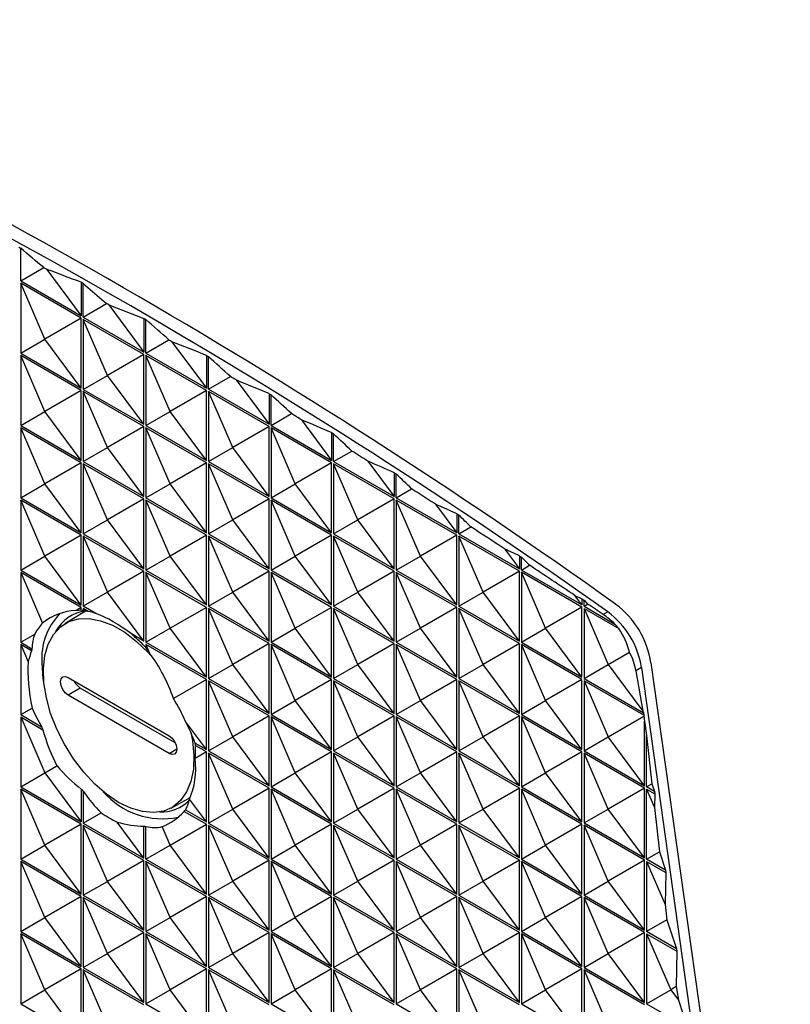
# Model space of a CAD drawing. Header units: millimetres. Extents: x 0 to 489, y 0 to 378.
# Tile 13 of 16: x 373 to 400, y 236 to 270. Entities that reach past the tile are written whole.
import ezdxf

# ---------------------------------------------------------------- set-up
doc = ezdxf.new("R2010")
doc.units = ezdxf.units.MM
doc.header["$LTSCALE"] = 1.75

msp = doc.modelspace()

# ---------------------------------------------------------------- linework, layer by layer
for p, q in [((372.606, 261.193), (372.606, 262.338)), ((372.606, 261.193), (373.411, 261.658)), ((373.517, 261.598), (374.727, 259.968)), ((372.606, 261.193), (374.727, 259.968)), ((374.727, 259.887), (372.606, 261.111)), ((372.606, 261.111), (372.606, 258.662)), ((373.454, 259.152), (372.606, 261.111)), ((374.727, 261.146), (374.727, 259.968)), ((374.798, 259.927), (374.798, 261.106)), ((374.798, 261.106), (375.616, 260.4)), ((374.798, 259.927), (375.616, 260.4)), ((375.692, 260.356), (376.919, 259.881)), ((375.692, 260.356), (376.919, 258.703)), ((374.727, 259.887), (373.454, 259.152)), ((374.727, 257.437), (374.727, 259.887)), ((374.798, 259.927), (376.919, 258.703)), ((376.919, 258.621), (374.798, 259.846)), ((374.798, 259.846), (374.798, 257.396)), ((375.646, 257.886), (374.798, 259.846)), ((376.919, 259.881), (376.919, 258.703)), ((376.99, 258.662), (376.99, 259.84)), ((372.606, 258.662), (373.454, 259.152)), ((374.727, 257.437), (373.454, 259.152)), ((376.99, 258.662), (377.796, 259.128)), ((377.903, 259.065), (379.111, 257.437)), ((372.606, 258.662), (374.727, 257.437)), ((376.919, 258.621), (375.646, 257.886)), ((376.919, 256.172), (376.919, 258.621)), ((376.99, 258.662), (379.111, 257.437)), ((374.727, 257.355), (372.606, 258.58)), ((372.606, 258.58), (372.606, 256.13)), ((373.454, 256.62), (372.606, 258.58)), ((379.111, 257.356), (376.99, 258.58)), ((376.99, 258.58), (376.99, 256.131)), ((377.838, 256.621), (376.99, 258.58)), ((379.111, 258.582), (379.111, 257.437)), ((379.182, 257.397), (379.182, 258.54)), ((374.798, 257.396), (375.646, 257.886)), ((376.919, 256.172), (375.646, 257.886)), ((379.182, 257.397), (379.954, 257.843)), ((380.151, 257.724), (381.303, 256.172)), ((374.727, 257.355), (373.454, 256.62)), ((374.727, 254.906), (374.727, 257.355)), ((374.798, 257.396), (376.919, 256.172)), ((376.919, 256.09), (374.798, 257.315)), ((374.798, 257.315), (374.798, 254.865)), ((375.646, 255.355), (374.798, 257.315)), ((379.111, 257.356), (377.838, 256.621)), ((379.111, 254.906), (379.111, 257.356)), ((379.182, 257.397), (381.303, 256.172)), ((381.303, 256.09), (379.182, 257.315)), ((379.182, 257.315), (379.182, 254.865)), ((380.03, 255.355), (379.182, 257.315)), ((381.303, 257.248), (381.303, 256.172)), ((381.374, 256.131), (381.374, 257.204)), ((372.606, 256.13), (373.454, 256.62)), ((374.727, 254.906), (373.454, 256.62)), ((376.99, 256.131), (377.838, 256.621)), ((379.111, 254.906), (377.838, 256.621)), ((381.374, 256.131), (382.09, 256.545)), ((382.439, 256.33), (383.495, 254.907)), ((372.606, 256.13), (374.727, 254.906)), ((374.727, 254.824), (372.606, 256.049)), ((372.606, 256.049), (372.606, 253.599)), ((373.454, 254.089), (372.606, 256.049)), ((376.919, 256.09), (375.646, 255.355)), ((376.919, 253.64), (376.919, 256.09)), ((376.99, 256.131), (379.111, 254.906)), ((379.111, 254.825), (376.99, 256.049)), ((376.99, 256.049), (376.99, 253.599)), ((377.838, 254.09), (376.99, 256.049)), ((381.303, 256.09), (380.03, 255.355)), ((381.303, 253.641), (381.303, 256.09)), ((381.374, 256.131), (383.495, 254.907)), ((383.495, 254.825), (381.374, 256.05)), ((381.374, 256.05), (381.374, 253.6)), ((382.222, 254.09), (381.374, 256.05)), ((383.495, 255.879), (383.495, 254.907)), ((383.566, 254.866), (383.566, 255.835)), ((374.798, 254.865), (375.646, 255.355)), ((376.919, 253.64), (375.646, 255.355)), ((379.182, 254.865), (380.03, 255.355)), ((381.303, 253.641), (380.03, 255.355)), ((383.566, 254.866), (384.204, 255.234)), ((374.727, 254.824), (373.454, 254.089)), ((374.727, 252.374), (374.727, 254.824)), ((374.798, 254.865), (376.919, 253.64)), ((379.111, 254.825), (377.838, 254.09)), ((379.111, 252.375), (379.111, 254.825)), ((379.182, 254.865), (381.303, 253.641)), ((383.495, 254.825), (382.222, 254.09)), ((383.495, 252.375), (383.495, 254.825)), ((383.566, 254.866), (385.687, 253.641)), ((384.767, 254.881), (385.687, 253.641)), ((376.919, 253.559), (374.798, 254.783)), ((374.798, 254.783), (374.798, 252.334)), ((375.646, 252.824), (374.798, 254.783)), ((381.303, 253.559), (379.182, 254.784)), ((379.182, 254.784), (379.182, 252.334)), ((380.03, 252.824), (379.182, 254.784)), ((385.687, 253.559), (383.566, 254.784)), ((383.566, 254.784), (383.566, 252.334)), ((384.414, 252.825), (383.566, 254.784)), ((385.687, 254.476), (385.687, 253.641)), ((385.758, 253.6), (385.758, 254.43)), ((372.606, 253.599), (373.454, 254.089)), ((374.727, 252.374), (373.454, 254.089)), ((376.99, 253.599), (377.838, 254.09)), ((379.111, 252.375), (377.838, 254.09)), ((381.374, 253.6), (382.222, 254.09)), ((383.495, 252.375), (382.222, 254.09)), ((385.758, 253.6), (386.297, 253.912)), ((372.606, 253.599), (374.727, 252.374)), ((374.727, 252.293), (372.606, 253.517)), ((372.606, 253.517), (372.606, 251.068)), ((373.454, 251.558), (372.606, 253.517)), ((376.919, 253.559), (375.646, 252.824)), ((376.919, 251.109), (376.919, 253.559)), ((376.99, 253.599), (379.111, 252.375)), ((379.111, 252.293), (376.99, 253.518)), ((376.99, 253.518), (376.99, 251.068)), ((377.838, 251.558), (376.99, 253.518)), ((381.303, 253.559), (380.03, 252.824)), ((381.303, 251.109), (381.303, 253.559)), ((381.374, 253.6), (383.495, 252.375)), ((383.495, 252.294), (381.374, 253.518)), ((381.374, 253.518), (381.374, 251.069)), ((382.222, 251.559), (381.374, 253.518)), ((385.687, 253.559), (384.414, 252.825)), ((385.687, 251.11), (385.687, 253.559)), ((385.758, 253.6), (387.879, 252.376)), ((387.879, 252.294), (385.758, 253.519)), ((385.758, 253.519), (385.758, 251.069)), ((386.606, 251.559), (385.758, 253.519)), ((387.138, 253.374), (387.879, 252.376)), ((374.798, 252.334), (375.646, 252.824)), ((376.919, 251.109), (375.646, 252.824)), ((379.182, 252.334), (380.03, 252.824)), ((381.303, 251.109), (380.03, 252.824)), ((383.566, 252.334), (384.414, 252.825)), ((385.687, 251.11), (384.414, 252.825)), ((387.879, 253.038), (387.879, 252.376)), ((387.95, 252.335), (387.95, 252.991)), ((387.95, 252.335), (388.371, 252.578)), ((374.727, 252.293), (373.454, 251.558)), ((374.727, 249.843), (374.727, 252.293)), ((374.798, 252.334), (376.919, 251.109)), ((376.919, 251.027), (374.798, 252.252)), ((374.798, 252.252), (374.798, 249.802)), ((374.798, 252.252), (375.646, 250.292)), ((379.111, 252.293), (377.838, 251.558)), ((379.111, 249.844), (379.111, 252.293)), ((379.182, 252.334), (381.303, 251.109)), ((381.303, 251.028), (379.182, 252.252)), ((379.182, 252.252), (379.182, 249.803)), ((380.03, 250.293), (379.182, 252.252)), ((383.495, 252.294), (382.222, 251.559)), ((383.495, 249.844), (383.495, 252.294)), ((383.566, 252.334), (385.687, 251.11)), ((385.687, 251.028), (383.566, 252.253)), ((383.566, 252.253), (383.566, 249.803)), ((384.414, 250.293), (383.566, 252.253)), ((387.879, 252.294), (386.606, 251.559)), ((387.879, 249.844), (387.879, 252.294)), ((387.95, 252.335), (390.071, 251.11)), ((390.071, 251.029), (387.95, 252.253)), ((387.95, 252.253), (387.95, 249.804)), ((388.798, 250.294), (387.95, 252.253)), ((389.554, 251.807), (390.071, 251.11)), ((372.606, 251.068), (373.454, 251.558)), ((374.727, 249.843), (373.454, 251.558)), ((376.99, 251.068), (377.838, 251.558)), ((379.111, 249.844), (377.838, 251.558)), ((381.374, 251.069), (382.222, 251.559)), ((383.495, 249.844), (382.222, 251.559)), ((385.758, 251.069), (386.606, 251.559)), ((387.879, 249.844), (386.606, 251.559)), ((390.071, 251.565), (390.071, 251.11)), ((390.142, 251.069), (390.142, 251.517)), ((372.606, 251.068), (374.727, 249.843)), ((376.919, 251.027), (375.646, 250.292)), ((376.919, 248.578), (376.919, 251.027)), ((376.99, 251.068), (379.111, 249.844)), ((381.303, 251.028), (380.03, 250.293)), ((381.303, 248.578), (381.303, 251.028)), ((381.374, 251.069), (383.495, 249.844)), ((385.687, 251.028), (384.414, 250.293)), ((385.687, 248.579), (385.687, 251.028)), ((385.758, 251.069), (387.879, 249.844)), ((390.071, 251.029), (388.798, 250.294)), ((390.071, 248.579), (390.071, 251.029)), ((390.142, 251.069), (390.426, 251.233)), ((392.263, 249.845), (390.142, 251.069)), ((374.727, 249.762), (372.606, 250.986)), ((372.606, 250.986), (372.606, 248.537)), ((372.606, 250.986), (373.374, 249.211)), ((379.111, 249.762), (376.99, 250.987)), ((376.99, 250.987), (376.99, 248.537)), ((377.838, 249.027), (376.99, 250.987)), ((383.495, 249.762), (381.374, 250.987)), ((381.374, 250.987), (381.374, 248.537)), ((382.222, 249.027), (381.374, 250.987)), ((387.879, 249.763), (385.758, 250.987)), ((385.758, 250.987), (385.758, 248.538)), ((386.606, 249.028), (385.758, 250.987)), ((392.263, 249.763), (390.142, 250.988)), ((390.142, 250.988), (390.142, 248.538)), ((390.991, 249.028), (390.142, 250.988)), ((375.646, 250.292), (374.798, 249.802)), ((376.919, 248.578), (375.646, 250.292)), ((379.182, 249.803), (380.03, 250.293)), ((381.303, 248.578), (380.03, 250.293)), ((383.566, 249.803), (384.414, 250.293)), ((385.687, 248.579), (384.414, 250.293)), ((387.95, 249.804), (388.798, 250.294)), ((390.071, 248.579), (388.798, 250.294)), ((392.018, 250.175), (392.263, 250.057)), ((392.263, 249.845), (392.018, 250.175)), ((392.263, 250.057), (392.263, 249.845)), ((392.334, 249.804), (392.334, 250.008)), ((392.334, 250.008), (392.462, 249.878)), ((374.727, 249.762), (374.531, 249.648)), ((374.727, 249.658), (374.727, 249.762)), ((374.832, 249.639), (374.774, 249.569)), ((375.237, 249.549), (374.798, 249.802)), ((374.972, 249.62), (374.798, 249.721)), ((374.798, 249.721), (374.798, 249.65)), ((374.798, 249.721), (374.833, 249.639)), ((379.111, 249.762), (377.838, 249.027)), ((379.111, 247.312), (379.111, 249.762)), ((379.182, 249.803), (381.303, 248.578)), ((381.303, 248.497), (379.182, 249.721)), ((379.182, 249.721), (379.182, 247.272)), ((380.03, 247.762), (379.182, 249.721)), ((383.495, 249.762), (382.222, 249.027)), ((383.495, 247.313), (383.495, 249.762)), ((383.566, 249.803), (385.687, 248.579)), ((385.687, 248.497), (383.566, 249.722)), ((383.566, 249.722), (383.566, 247.272)), ((384.414, 247.762), (383.566, 249.722)), ((387.879, 249.763), (386.606, 249.028)), ((387.879, 247.313), (387.879, 249.763)), ((387.95, 249.804), (390.071, 248.579)), ((390.071, 248.497), (387.95, 249.722)), ((387.95, 249.722), (387.95, 247.272)), ((388.798, 247.762), (387.95, 249.722)), ((392.263, 249.763), (390.991, 249.028)), ((392.263, 247.314), (392.263, 249.763)), ((392.334, 249.804), (392.462, 249.878)), ((392.334, 249.804), (393.418, 249.178)), ((392.334, 249.722), (393.557, 249.016)), ((392.334, 249.722), (392.334, 247.273)), ((392.334, 249.722), (393.183, 247.763)), ((374.878, 249.632), (374.15, 249.19)), ((393.167, 249.608), (393.005, 249.513)), ((376.99, 248.537), (377.838, 249.027)), ((379.111, 247.312), (377.838, 249.027)), ((381.374, 248.537), (382.222, 249.027)), ((383.495, 247.313), (382.222, 249.027)), ((385.758, 248.538), (386.606, 249.028)), ((387.879, 247.313), (386.606, 249.028)), ((390.142, 248.538), (390.991, 249.028)), ((392.263, 247.314), (390.991, 249.028)), ((372.606, 248.537), (373.097, 248.82)), ((376.919, 248.578), (376.481, 248.831)), ((372.606, 248.537), (373.001, 248.309)), ((372.985, 248.236), (372.606, 248.455)), ((372.606, 248.455), (372.606, 246.005)), ((372.606, 248.455), (372.868, 247.849)), ((376.99, 248.537), (379.111, 247.312)), ((379.111, 247.231), (376.99, 248.455)), ((376.99, 248.455), (376.99, 248.353)), ((376.99, 248.455), (377.119, 248.156)), ((381.303, 248.497), (380.03, 247.762)), ((381.303, 246.047), (381.303, 248.497)), ((381.374, 248.537), (383.495, 247.313)), ((383.495, 247.231), (381.374, 248.456)), ((381.374, 248.456), (381.374, 246.006)), ((382.222, 246.496), (381.374, 248.456)), ((385.687, 248.497), (384.414, 247.762)), ((385.687, 246.047), (385.687, 248.497)), ((385.758, 248.538), (387.879, 247.313)), ((387.879, 247.232), (385.758, 248.456)), ((385.758, 248.456), (385.758, 246.006)), ((386.606, 246.497), (385.758, 248.456)), ((390.071, 248.497), (388.798, 247.762)), ((390.071, 246.048), (390.071, 248.497)), ((390.142, 248.538), (392.263, 247.314)), ((392.263, 247.232), (390.142, 248.457)), ((390.142, 248.457), (390.142, 246.007)), ((390.991, 246.497), (390.142, 248.457)), ((393.183, 247.763), (393.926, 248.192)), ((379.182, 247.272), (380.03, 247.762)), ((381.303, 246.047), (380.03, 247.762)), ((383.566, 247.272), (384.414, 247.762)), ((385.687, 246.047), (384.414, 247.762)), ((387.95, 247.272), (388.798, 247.762)), ((390.071, 246.048), (388.798, 247.762)), ((392.334, 247.273), (393.183, 247.763)), ((393.183, 247.763), (394.396, 246.129)), ((394.346, 247.654), (394.153, 247.544)), ((394.346, 247.654), (398.151, 220.542)), ((394.679, 247.82), (398.694, 219.212)), ((374.268, 247.307), (377.804, 245.266)), ((379.111, 247.231), (377.959, 246.566)), ((379.111, 244.781), (379.111, 247.231)), ((379.182, 247.272), (381.303, 246.047)), ((383.495, 247.231), (382.222, 246.496)), ((383.495, 244.781), (383.495, 247.231)), ((383.566, 247.272), (385.687, 246.047)), ((387.879, 247.232), (386.606, 246.497)), ((387.879, 244.782), (387.879, 247.232)), ((387.95, 247.272), (390.071, 246.048)), ((392.263, 247.232), (390.991, 246.497)), ((392.263, 244.782), (392.263, 247.232)), ((392.334, 247.273), (394.414, 246.072)), ((394.153, 247.544), (394.396, 246.129)), ((374.692, 246.935), (374.268, 246.686)), ((378.021, 245.014), (374.692, 246.935)), ((381.303, 245.965), (379.182, 247.19)), ((379.182, 247.19), (379.182, 244.74)), ((380.03, 245.23), (379.182, 247.19)), ((385.687, 245.966), (383.566, 247.19)), ((383.566, 247.19), (383.566, 244.741)), ((384.414, 245.231), (383.566, 247.19)), ((390.071, 245.966), (387.95, 247.191)), ((387.95, 247.191), (387.95, 244.741)), ((388.798, 245.231), (387.95, 247.191)), ((394.427, 245.983), (392.334, 247.191)), ((392.334, 247.191), (392.334, 244.741)), ((392.334, 247.191), (393.183, 245.232)), ((377.804, 244.645), (374.268, 246.686)), ((372.606, 246.005), (373.002, 246.234)), ((381.374, 246.006), (382.222, 246.496)), ((383.495, 244.781), (382.222, 246.496)), ((385.758, 246.006), (386.606, 246.497)), ((387.879, 244.782), (386.606, 246.497)), ((390.142, 246.007), (390.991, 246.497)), ((392.263, 244.782), (390.991, 246.497)), ((372.606, 246.005), (373.34, 245.581)), ((372.606, 245.924), (373.384, 245.474)), ((372.606, 245.924), (372.606, 243.474)), ((372.606, 245.924), (373.454, 243.964)), ((381.303, 245.965), (380.03, 245.23)), ((381.303, 243.516), (381.303, 245.965)), ((381.374, 246.006), (383.495, 244.781)), ((383.495, 244.7), (381.374, 245.924)), ((381.374, 245.924), (381.374, 243.475)), ((382.222, 243.965), (381.374, 245.924)), ((385.687, 245.966), (384.414, 245.231)), ((385.687, 243.516), (385.687, 245.966)), ((385.758, 246.006), (387.879, 244.782)), ((387.879, 244.7), (385.758, 245.925)), ((385.758, 245.925), (385.758, 243.475)), ((386.606, 243.965), (385.758, 245.925)), ((390.071, 245.966), (388.798, 245.231)), ((390.071, 243.516), (390.071, 245.966)), ((390.142, 246.007), (392.263, 244.782)), ((392.263, 244.701), (390.142, 245.925)), ((390.142, 245.925), (390.142, 243.476)), ((390.991, 243.966), (390.142, 245.925)), ((393.183, 245.232), (394.426, 245.95)), ((394.396, 246.129), (394.414, 246.072)), ((394.414, 246.072), (394.427, 245.983)), ((394.427, 245.983), (394.426, 245.95)), ((394.426, 245.95), (394.455, 245.78)), ((379.111, 244.781), (378.378, 245.769)), ((394.455, 243.517), (394.455, 245.78)), ((394.455, 245.78), (394.526, 245.276)), ((379.182, 244.74), (380.03, 245.23)), ((381.303, 243.516), (380.03, 245.23)), ((383.566, 244.741), (384.414, 245.231)), ((385.687, 243.516), (384.414, 245.231)), ((387.95, 244.741), (388.798, 245.231)), ((390.071, 243.516), (388.798, 245.231)), ((392.334, 244.741), (393.183, 245.232)), ((394.455, 243.517), (393.183, 245.232)), ((394.526, 243.476), (394.526, 245.276)), ((394.526, 245.276), (394.713, 243.584)), ((378.718, 245.008), (379.111, 244.781)), ((379.111, 244.699), (378.734, 244.917)), ((377.804, 244.645), (378.073, 244.803)), ((379.111, 244.699), (378.719, 244.473)), ((379.111, 242.25), (379.111, 244.699)), ((379.182, 244.74), (381.303, 243.516)), ((381.303, 243.434), (379.182, 244.659)), ((379.182, 244.659), (379.182, 242.209)), ((380.03, 242.699), (379.182, 244.659)), ((383.495, 244.7), (382.222, 243.965)), ((383.495, 242.25), (383.495, 244.7)), ((383.566, 244.741), (385.687, 243.516)), ((385.687, 243.434), (383.566, 244.659)), ((383.566, 244.659), (383.566, 242.209)), ((384.414, 242.699), (383.566, 244.659)), ((387.879, 244.7), (386.606, 243.965)), ((387.879, 242.251), (387.879, 244.7)), ((387.95, 244.741), (390.071, 243.516)), ((390.071, 243.435), (387.95, 244.659)), ((387.95, 244.659), (387.95, 242.21)), ((388.798, 242.7), (387.95, 244.659)), ((392.263, 244.701), (390.991, 243.966)), ((392.263, 242.251), (392.263, 244.701)), ((392.334, 244.741), (394.455, 243.517)), ((394.455, 243.435), (392.334, 244.66)), ((392.334, 244.66), (392.334, 242.21)), ((393.183, 242.7), (392.334, 244.66)), ((373.454, 243.964), (373.877, 244.208)), ((372.606, 243.474), (373.454, 243.964)), ((373.454, 243.964), (374.727, 242.249)), ((381.374, 243.475), (382.222, 243.965)), ((383.495, 242.25), (382.222, 243.965)), ((385.758, 243.475), (386.606, 243.965)), ((387.879, 242.251), (386.606, 243.965)), ((390.142, 243.476), (390.991, 243.966)), ((392.263, 242.251), (390.991, 243.966)), ((372.606, 243.474), (374.727, 242.249)), ((381.303, 243.434), (380.03, 242.699)), ((381.303, 240.984), (381.303, 243.434)), ((381.374, 243.475), (383.495, 242.25)), ((385.687, 243.434), (384.414, 242.699)), ((385.687, 240.985), (385.687, 243.434)), ((385.758, 243.475), (387.879, 242.251)), ((390.071, 243.435), (388.798, 242.7)), ((390.071, 240.985), (390.071, 243.435)), ((390.142, 243.476), (392.263, 242.251)), ((394.455, 243.435), (393.183, 242.7)), ((394.455, 240.986), (394.455, 243.435)), ((394.526, 243.476), (394.713, 243.584)), ((394.801, 243.317), (394.526, 243.476)), ((394.713, 243.584), (394.801, 243.317)), ((374.727, 242.168), (372.606, 243.392)), ((372.606, 243.392), (372.606, 240.943)), ((373.454, 241.433), (372.606, 243.392)), ((374.727, 243.396), (374.727, 242.249)), ((374.798, 243.323), (374.798, 242.209)), ((377.876, 242.735), (378.539, 243.098)), ((383.495, 242.169), (381.374, 243.393)), ((381.374, 243.393), (381.374, 240.944)), ((382.222, 241.434), (381.374, 243.393)), ((387.879, 242.169), (385.758, 243.394)), ((385.758, 243.394), (385.758, 240.944)), ((386.606, 241.434), (385.758, 243.394)), ((392.263, 242.169), (390.142, 243.394)), ((390.142, 243.394), (390.142, 240.944)), ((390.991, 241.434), (390.142, 243.394)), ((394.526, 243.394), (394.813, 243.229)), ((394.526, 240.945), (394.526, 243.394)), ((394.526, 243.394), (394.805, 242.751)), ((394.801, 243.317), (394.813, 243.229)), ((394.813, 243.229), (394.805, 242.751)), ((379.111, 242.25), (378.518, 243.049)), ((394.805, 242.751), (394.975, 241.204)), ((374.798, 242.209), (375.421, 242.568)), ((378.334, 242.616), (379.111, 242.168)), ((378.378, 242.673), (379.111, 242.25)), ((379.182, 242.209), (380.03, 242.699)), ((381.303, 240.984), (380.03, 242.699)), ((383.566, 242.209), (384.414, 242.699)), ((385.687, 240.985), (384.414, 242.699)), ((387.95, 242.21), (388.798, 242.7)), ((390.071, 240.985), (388.798, 242.7)), ((392.334, 242.21), (393.183, 242.7)), ((394.455, 240.986), (393.183, 242.7)), ((374.727, 242.168), (373.454, 241.433)), ((374.727, 239.718), (374.727, 242.168)), ((374.798, 242.209), (376.919, 240.984)), ((376.919, 240.902), (374.798, 242.127)), ((374.798, 242.127), (374.798, 239.677)), ((375.646, 240.167), (374.798, 242.127)), ((376.919, 240.984), (375.985, 242.242)), ((376.919, 240.984), (376.919, 242.097)), ((376.99, 240.943), (376.99, 242.089)), ((377.838, 241.433), (377.557, 242.082)), ((377.838, 241.433), (379.111, 242.168)), ((379.111, 239.719), (379.111, 242.168)), ((379.182, 242.209), (381.303, 240.984)), ((381.303, 240.903), (379.182, 242.127)), ((379.182, 242.127), (379.182, 239.678)), ((380.03, 240.168), (379.182, 242.127)), ((383.495, 242.169), (382.222, 241.434)), ((383.495, 239.719), (383.495, 242.169)), ((383.566, 242.209), (385.687, 240.985)), ((385.687, 240.903), (383.566, 242.128)), ((383.566, 242.128), (383.566, 239.678)), ((384.414, 240.168), (383.566, 242.128)), ((387.879, 242.169), (386.606, 241.434)), ((387.879, 239.719), (387.879, 242.169)), ((387.95, 242.21), (390.071, 240.985)), ((390.071, 240.904), (387.95, 242.128)), ((387.95, 242.128), (387.95, 239.679)), ((388.798, 240.169), (387.95, 242.128)), ((392.263, 242.169), (390.991, 241.434)), ((392.263, 239.72), (392.263, 242.169)), ((392.334, 242.21), (394.455, 240.986)), ((394.455, 240.904), (392.334, 242.129)), ((392.334, 242.129), (392.334, 239.679)), ((393.183, 240.169), (392.334, 242.129)), ((372.606, 240.943), (373.454, 241.433)), ((374.727, 239.718), (373.454, 241.433)), ((376.99, 240.943), (377.838, 241.433)), ((379.111, 239.719), (377.838, 241.433)), ((381.374, 240.944), (382.222, 241.434)), ((383.495, 239.719), (382.222, 241.434)), ((385.758, 240.944), (386.606, 241.434)), ((387.879, 239.719), (386.606, 241.434)), ((390.142, 240.944), (390.991, 241.434)), ((392.263, 239.72), (390.991, 241.434)), ((394.526, 240.945), (394.975, 241.204)), ((394.975, 241.204), (395.187, 240.563)), ((372.606, 240.943), (374.727, 239.718)), ((374.727, 239.636), (372.606, 240.861)), ((372.606, 240.861), (372.606, 238.411)), ((373.454, 238.901), (372.606, 240.861)), ((376.919, 240.902), (375.646, 240.167)), ((376.919, 238.453), (376.919, 240.902)), ((376.99, 240.943), (379.111, 239.719)), ((379.111, 239.637), (376.99, 240.861)), ((376.99, 240.861), (376.99, 238.412)), ((377.838, 238.902), (376.99, 240.861)), ((381.303, 240.903), (380.03, 240.168)), ((381.303, 238.453), (381.303, 240.903)), ((381.374, 240.944), (383.495, 239.719)), ((383.495, 239.637), (381.374, 240.862)), ((381.374, 240.862), (381.374, 238.412)), ((382.222, 238.902), (381.374, 240.862)), ((385.687, 240.903), (384.414, 240.168)), ((385.687, 238.453), (385.687, 240.903)), ((385.758, 240.944), (387.879, 239.719)), ((387.879, 239.638), (385.758, 240.862)), ((385.758, 240.862), (385.758, 238.413)), ((386.606, 238.903), (385.758, 240.862)), ((390.071, 240.904), (388.798, 240.169)), ((390.071, 238.454), (390.071, 240.904)), ((390.142, 240.944), (392.263, 239.72)), ((392.263, 239.638), (390.142, 240.863)), ((390.142, 240.863), (390.142, 238.413)), ((390.991, 238.903), (390.142, 240.863)), ((394.455, 240.904), (393.183, 240.169)), ((394.455, 238.454), (394.455, 240.904)), ((395.187, 240.563), (394.526, 240.945)), ((394.526, 240.863), (395.2, 240.474)), ((394.526, 240.863), (394.526, 238.413)), ((394.526, 240.863), (395.179, 239.355)), ((395.2, 240.474), (395.179, 239.355)), ((395.187, 240.563), (395.2, 240.474)), ((374.798, 239.677), (375.646, 240.167)), ((376.919, 238.453), (375.646, 240.167)), ((379.182, 239.678), (380.03, 240.168)), ((381.303, 238.453), (380.03, 240.168)), ((383.566, 239.678), (384.414, 240.168)), ((385.687, 238.453), (384.414, 240.168)), ((387.95, 239.679), (388.798, 240.169)), ((390.071, 238.454), (388.798, 240.169)), ((392.334, 239.679), (393.183, 240.169)), ((394.455, 238.454), (393.183, 240.169)), ((374.727, 239.636), (373.454, 238.901)), ((374.727, 237.187), (374.727, 239.636)), ((374.798, 239.677), (376.919, 238.453)), ((379.111, 239.637), (377.838, 238.902)), ((379.111, 237.187), (379.111, 239.637)), ((379.182, 239.678), (381.303, 238.453)), ((383.495, 239.637), (382.222, 238.902)), ((383.495, 237.188), (383.495, 239.637)), ((383.566, 239.678), (385.687, 238.453)), ((387.879, 239.638), (386.606, 238.903)), ((387.879, 237.188), (387.879, 239.638)), ((387.95, 239.679), (390.071, 238.454)), ((392.263, 239.638), (390.991, 238.903)), ((392.263, 237.188), (392.263, 239.638)), ((392.334, 239.679), (394.455, 238.454)), ((376.919, 238.371), (374.798, 239.596)), ((374.798, 239.596), (374.798, 237.146)), ((375.646, 237.636), (374.798, 239.596)), ((381.303, 238.371), (379.182, 239.596)), ((379.182, 239.596), (379.182, 237.146)), ((380.03, 237.636), (379.182, 239.596)), ((385.687, 238.372), (383.566, 239.596)), ((383.566, 239.596), (383.566, 237.147)), ((384.414, 237.637), (383.566, 239.596)), ((390.071, 238.372), (387.95, 239.597)), ((387.95, 239.597), (387.95, 237.147)), ((388.798, 237.637), (387.95, 239.597)), ((394.455, 238.373), (392.334, 239.597)), ((392.334, 239.597), (392.334, 237.148)), ((393.183, 237.638), (392.334, 239.597)), ((395.179, 239.355), (395.238, 238.824)), ((372.606, 238.411), (373.454, 238.901)), ((374.727, 237.187), (373.454, 238.901)), ((376.99, 238.412), (377.838, 238.902)), ((379.111, 237.187), (377.838, 238.902)), ((381.374, 238.412), (382.222, 238.902)), ((383.495, 237.188), (382.222, 238.902)), ((385.758, 238.413), (386.606, 238.903)), ((387.879, 237.188), (386.606, 238.903)), ((390.142, 238.413), (390.991, 238.903)), ((392.263, 237.188), (390.991, 238.903)), ((395.238, 238.824), (394.526, 238.413)), ((395.238, 238.824), (395.574, 237.809)), ((372.606, 238.411), (374.727, 237.187)), ((374.727, 237.105), (372.606, 238.33)), ((372.606, 238.33), (372.606, 235.88)), ((373.454, 236.37), (372.606, 238.33)), ((376.919, 238.371), (375.646, 237.636)), ((376.919, 235.921), (376.919, 238.371)), ((376.99, 238.412), (379.111, 237.187)), ((379.111, 237.106), (376.99, 238.33)), ((376.99, 238.33), (376.99, 235.881)), ((377.838, 236.371), (376.99, 238.33)), ((381.303, 238.371), (380.03, 237.636)), ((381.303, 235.922), (381.303, 238.371)), ((381.374, 238.412), (383.495, 237.188)), ((383.495, 237.106), (381.374, 238.331)), ((381.374, 238.331), (381.374, 235.881)), ((382.222, 236.371), (381.374, 238.331)), ((385.687, 238.372), (384.414, 237.637)), ((385.687, 235.922), (385.687, 238.372)), ((385.758, 238.413), (387.879, 237.188)), ((387.879, 237.106), (385.758, 238.331)), ((385.758, 238.331), (385.758, 235.881)), ((386.606, 236.371), (385.758, 238.331)), ((390.071, 238.372), (388.798, 237.637)), ((390.071, 235.923), (390.071, 238.372)), ((390.142, 238.413), (392.263, 237.188)), ((392.263, 237.107), (390.142, 238.331)), ((390.142, 238.331), (390.142, 235.882)), ((390.991, 236.372), (390.142, 238.331)), ((394.455, 238.373), (393.183, 237.638)), ((394.455, 235.923), (394.455, 238.373)), ((395.574, 237.809), (394.526, 238.413)), ((394.526, 238.332), (395.586, 237.72)), ((394.526, 238.332), (394.526, 235.882)), ((394.526, 238.332), (395.375, 236.372)), ((374.798, 237.146), (375.646, 237.636)), ((376.919, 235.921), (375.646, 237.636)), ((379.182, 237.146), (380.03, 237.636)), ((381.303, 235.922), (380.03, 237.636)), ((383.566, 237.147), (384.414, 237.637)), ((385.687, 235.922), (384.414, 237.637)), ((387.95, 237.147), (388.798, 237.637)), ((390.071, 235.923), (388.798, 237.637)), ((392.334, 237.148), (393.183, 237.638)), ((394.455, 235.923), (393.183, 237.638)), ((395.586, 237.72), (395.563, 236.481)), ((395.574, 237.809), (395.586, 237.72)), ((374.727, 237.105), (373.454, 236.37)), ((374.727, 234.656), (374.727, 237.105)), ((374.798, 237.146), (376.919, 235.921)), ((376.919, 235.84), (374.798, 237.064)), ((374.798, 237.064), (374.798, 234.615)), ((375.646, 235.105), (374.798, 237.064)), ((379.111, 237.106), (377.838, 236.371)), ((379.111, 234.656), (379.111, 237.106)), ((379.182, 237.146), (381.303, 235.922)), ((381.303, 235.84), (379.182, 237.065)), ((379.182, 237.065), (379.182, 234.615)), ((380.03, 235.105), (379.182, 237.065)), ((383.495, 237.106), (382.222, 236.371)), ((383.495, 234.656), (383.495, 237.106)), ((383.566, 237.147), (385.687, 235.922)), ((385.687, 235.841), (383.566, 237.065)), ((383.566, 237.065), (383.566, 234.616)), ((384.414, 235.106), (383.566, 237.065)), ((387.879, 237.106), (386.606, 236.371)), ((387.879, 234.657), (387.879, 237.106)), ((387.95, 237.147), (390.071, 235.923)), ((390.071, 235.841), (387.95, 237.066)), ((387.95, 237.066), (387.95, 234.616)), ((388.798, 235.106), (387.95, 237.066)), ((392.263, 237.107), (390.991, 236.372)), ((392.263, 234.657), (392.263, 237.107)), ((392.334, 237.148), (394.455, 235.923)), ((394.455, 235.841), (392.334, 237.066)), ((392.334, 237.066), (392.334, 234.616)), ((393.183, 235.106), (392.334, 237.066)), ((372.606, 235.88), (373.454, 236.37)), ((374.727, 234.656), (373.454, 236.37)), ((376.99, 235.881), (377.838, 236.371)), ((379.111, 234.656), (377.838, 236.371)), ((381.374, 235.881), (382.222, 236.371)), ((383.495, 234.656), (382.222, 236.371)), ((385.758, 235.881), (386.606, 236.371)), ((387.879, 234.657), (386.606, 236.371)), ((390.142, 235.882), (390.991, 236.372)), ((392.263, 234.657), (390.991, 236.372)), ((394.526, 235.882), (395.375, 236.372)), ((395.563, 236.481), (395.375, 236.372)), ((395.375, 236.372), (395.644, 236.009)), ((395.563, 236.481), (395.644, 236.009)), ((372.606, 235.88), (374.727, 234.656)), ((376.99, 235.881), (379.111, 234.656)), ((381.374, 235.881), (383.495, 234.656)), ((385.758, 235.881), (387.879, 234.657)), ((390.142, 235.882), (392.263, 234.657)), ((394.526, 235.882), (395.96, 235.054)), ((395.644, 236.009), (395.96, 235.054))]:
    msp.add_line(p, q)
at = {"flags": 128}
for points in [[(372.535, 262.377), (372.544, 262.372), (372.553, 262.367), (372.562, 262.362), (372.57, 262.357), (372.579, 262.352), (372.588, 262.347), (372.597, 262.342), (372.606, 262.338)], [(374.727, 261.146), (374.736, 261.141), (374.745, 261.136), (374.754, 261.131), (374.762, 261.126), (374.771, 261.121), (374.78, 261.116), (374.789, 261.111), (374.798, 261.106)], [(376.919, 259.881), (376.928, 259.876), (376.937, 259.871), (376.946, 259.866), (376.954, 259.861), (376.963, 259.856), (376.972, 259.85), (376.981, 259.845), (376.99, 259.84)], [(379.111, 258.582), (379.12, 258.577), (379.129, 258.571), (379.138, 258.566), (379.146, 258.561), (379.155, 258.555), (379.164, 258.55), (379.173, 258.545), (379.182, 258.54)], [(381.303, 257.248), (381.312, 257.243), (381.321, 257.237), (381.33, 257.232), (381.339, 257.226), (381.347, 257.221), (381.356, 257.215), (381.365, 257.21), (381.374, 257.204)], [(383.495, 255.879), (383.504, 255.874), (383.513, 255.868), (383.522, 255.863), (383.531, 255.857), (383.539, 255.851), (383.548, 255.846), (383.557, 255.84), (383.566, 255.835)], [(385.687, 254.476), (385.696, 254.47), (385.705, 254.465), (385.714, 254.459), (385.723, 254.453), (385.731, 254.447), (385.74, 254.442), (385.749, 254.436), (385.758, 254.43)], [(387.879, 253.038), (387.888, 253.032), (387.897, 253.026), (387.906, 253.02), (387.915, 253.015), (387.923, 253.009), (387.932, 253.003), (387.941, 252.997), (387.95, 252.991)], [(390.071, 251.565), (390.08, 251.559), (390.089, 251.553), (390.098, 251.547), (390.107, 251.541), (390.115, 251.535), (390.124, 251.529), (390.133, 251.523), (390.142, 251.517)], [(392.263, 250.057), (392.272, 250.051), (392.281, 250.045), (392.29, 250.039), (392.299, 250.033), (392.308, 250.027), (392.316, 250.02), (392.325, 250.014), (392.334, 250.008)], [(376.036, 242.932), (375.613, 243.216), (375.201, 243.571), (374.811, 243.988), (374.453, 244.457), (374.135, 244.965), (373.867, 245.499), (373.655, 246.045), (373.504, 246.59), (373.42, 247.119), (373.403, 247.618), (373.454, 248.075), (373.572, 248.477), (373.754, 248.815), (373.994, 249.079), (374.288, 249.263), (374.627, 249.361), (375.003, 249.372), (375.405, 249.295), (375.824, 249.132), (376.248, 248.887), (376.667, 248.567), (377.069, 248.179), (377.244, 247.983)], [(373.349, 247.812), (373.383, 247.275), (373.455, 246.847)], [(374.268, 246.686), (374.165, 246.769), (374.078, 246.886), (374.02, 247.021), (373.999, 247.151), (374.02, 247.258), (374.078, 247.325), (374.165, 247.342), (374.268, 247.307)], [(378.561, 245.391), (378.618, 245.094), (378.669, 244.578), (378.652, 244.098), (378.568, 243.667), (378.417, 243.296), (378.205, 242.994), (377.937, 242.77), (377.619, 242.628), (377.261, 242.574), (376.871, 242.607), (376.459, 242.727), (376.036, 242.932)], [(377.804, 245.266), (377.907, 245.183), (377.994, 245.065), (378.052, 244.93), (378.073, 244.8), (378.052, 244.693), (377.994, 244.626), (377.907, 244.609), (377.804, 244.645)]]:
    msp.add_lwpolyline(points, dxfattribs=at)
for centre, radius, start, end in [((268.862, 75.011), 214.704, 54.53335, 65.47203), ((269.58, 75.174), 213.777, 54.68233, 65.32305), ((374.531, 247.6), 2.067, 82.5893, 84.5618), ((391.52, 247.319), 3.199, 9.015, 53.1169), ((375.597, 247.978), 2.254, 135.9397, 184.2045), ((375.042, 248.266), 1.376, 96.848, 152.0006), ((374.44, 247.124), 2.552, 71.7957, 77.9792), ((391.352, 247.179), 3.032, 9.0081, 53.223), ((391.236, 247.16), 2.972, 38.6432, 42.7689), ((481.97, 417.06), 214.827, 231.60413, 248.40124), ((372.933, 244.551), 5.559, 45.2954, 50.3424), ((482.325, 417.47), 215.429, 231.61965, 248.3863), ((375.663, 247.687), 2.734, 166.8548, 168.4099), ((372.595, 244.202), 6.045, 43.3592, 45.3406), ((375.005, 247.42), 0.577, 203.9393, 237.2241), ((482.096, 416.396), 213.839, 232.87297, 247.03214), ((482.084, 416.729), 214.398, 232.89441, 247.11097), ((379.676, 248.115), 6.824, 201.7972, 202.7677), ((373.574, 244.061), 5.23, 9.4196, 10.4298), ((379.185, 247.604), 6.13, 223.3452, 224.2997), ((377.564, 245.082), 2.724, 220.727, 281.8602), ((377.528, 243.96), 1.366, 267.7352, 315.8449), ((377.087, 243.632), 1.608, 320.855, 323.3989), ((377.188, 244.152), 2.072, 262.5482, 264.516)]:
    msp.add_arc(centre, radius, start, end)
for centre, major_axis, ratio, start_param, end_param in [((374.984, 74.881), (-84.614, 212.793), 0.454242, 5.576383, 5.582653), ((407.826, 93.193), (-142.217, 180.002), 0.454258, 5.444882, 5.445544), ((376.421, 75.064), (-154.595, 170.201), 0.675912, 5.360922, 5.367201), ((407.826, 93.193), (-142.217, 180.002), 0.454258, 5.431343, 5.431819), ((375.861, 75.388), (-84.618, 212.803), 0.454242, 5.549072, 5.555351), ((407.826, 93.193), (-142.217, 180.002), 0.454258, 5.417618, 5.41828), ((375.544, 74.558), (-154.588, 170.193), 0.675912, 5.33362, 5.33989), ((376.299, 75.641), (-84.62, 212.808), 0.454242, 5.535687, 5.541699), ((407.826, 93.193), (-142.217, 180.002), 0.454258, 5.403697, 5.404918), ((375.106, 74.305), (-154.584, 170.189), 0.675912, 5.319963, 5.325943), ((376.737, 75.894), (-84.622, 212.813), 0.454242, 5.522469, 5.528044), ((407.826, 93.193), (-142.217, 180.002), 0.454258, 5.389568, 5.391722), ((374.667, 74.052), (-154.58, 170.185), 0.675912, 5.306301, 5.311789), ((377.176, 76.147), (-84.624, 212.818), 0.454242, 5.509411, 5.514383), ((407.826, 93.193), (-142.217, 180.002), 0.454258, 5.375218, 5.378686), ((374.229, 73.799), (-154.577, 170.181), 0.675912, 5.292628, 5.297413), ((377.614, 76.4), (-84.626, 212.823), 0.454242, 5.496504, 5.500713), ((407.826, 93.193), (-142.217, 180.002), 0.454258, 5.360633, 5.3658), ((373.79, 73.545), (-154.573, 170.177), 0.675912, 5.278945, 5.282801), ((378.053, 76.653), (-84.628, 212.828), 0.454242, 5.483742, 5.487032), ((407.826, 93.193), (-142.217, 180.002), 0.454258, 5.3458, 5.353059), ((373.352, 73.292), (-154.569, 170.173), 0.675912, 5.265246, 5.26794), ((378.491, 76.906), (-84.63, 212.833), 0.454242, 5.471118, 5.473337), ((407.826, 93.193), (-142.217, 180.002), 0.454258, 5.3307, 5.340454), ((375.298, 245.544), (-1.284, 4.014), 0.675888, 6.099514, 6.536714), ((376.08, 246.007), (-2.827, 3.112), 0.675912, 5.746081, 5.807231), ((375.651, 245.747), (-1.549, 3.896), 0.454242, 5.919255, 5.935387), ((375.298, 245.544), (-1.284, 4.014), 0.675888, 5.949942, 5.996489), ((407.826, 93.193), (-142.217, 180.002), 0.454258, 5.324658, 5.327981), ((376.433, 246.21), (-2.593, 3.282), 0.454258, 5.217997, 5.645165), ((393.129, 248.206), (-1.189, 1.504), 0.454258, 5.02163, 5.324658), ((375.213, 245.494), (-1.551, 3.901), 0.454242, 0.176506, 0.396641), ((392.65, 247.936), (-0.585, 1.828), 0.675888, 4.637052, 5.115465), ((375.994, 245.957), (-2.597, 3.286), 0.454258, 0.26488, 0.487467), ((376.089, 246.001), (-1.547, 3.891), 0.454242, 5.110221, 5.170776), ((375.736, 245.797), (-1.283, 4.008), 0.675888, 0.720765, 0.833807), ((375.298, 245.544), (-1.284, 4.014), 0.675888, 4.750901, 5.188895), ((392.57, 247.884), (-1.29, 1.42), 0.675912, 3.956171, 4.347978), ((375.213, 245.494), (-1.551, 3.901), 0.454242, 0.756236, 1.20433), ((375.203, 245.5), (-2.834, 3.12), 0.675912, 4.235283, 4.456964), ((375.556, 245.704), (-2.6, 3.291), 0.454258, 1.07401, 1.261389), ((375.994, 245.957), (-2.597, 3.286), 0.454258, 4.092509, 4.31393), ((376.175, 246.05), (-1.281, 4.003), 0.675888, 1.498773, 1.824225), ((375.736, 245.797), (-1.283, 4.008), 0.675888, 4.170735, 4.283284), ((375.203, 245.5), (-2.834, 3.12), 0.675912, 3.428341, 3.877345), ((376.08, 246.007), (-2.827, 3.112), 0.675912, 1.535196, 1.81659), ((375.651, 245.747), (-1.549, 3.896), 0.454242, 2.051305, 2.324414), ((375.556, 245.704), (-2.6, 3.291), 0.454258, 3.318587, 3.505549), ((375.117, 245.451), (-2.603, 3.295), 0.454258, 2.193759, 2.385726), ((376.175, 246.05), (-1.281, 4.003), 0.675888, 3.179439, 3.505275), ((375.641, 245.754), (-2.83, 3.116), 0.675912, 2.308181, 2.581208), ((376.089, 246.001), (-1.547, 3.891), 0.454242, 2.815915, 3.097509)]:
    msp.add_ellipse(centre, major_axis=major_axis, ratio=ratio, start_param=start_param, end_param=end_param)

doc.saveas('drawing.dxf')
